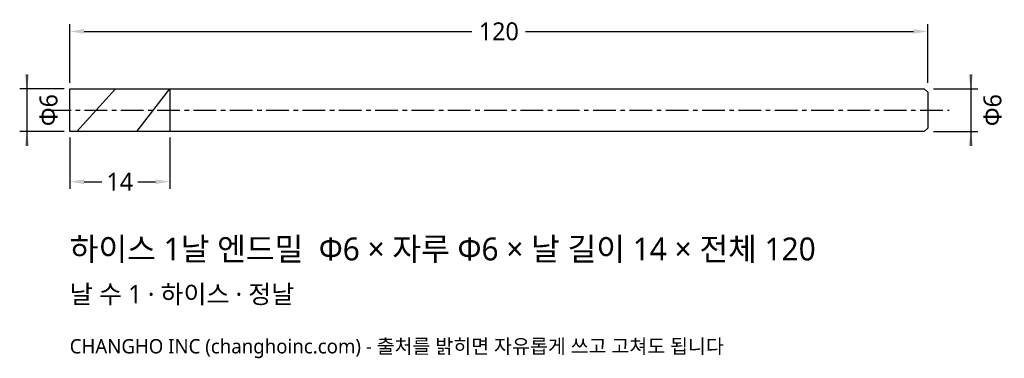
# Model space of a CAD drawing. Header units: millimetres. Extents: x -7 to 131, y -35 to 13.
import ezdxf

# ---------------------------------------------------------------- set-up
doc = ezdxf.new("R2010")
doc.units = ezdxf.units.MM
doc.linetypes.add('CENTER', pattern=[5.08, 3.175, -0.635, 0.635, -0.635])
for name, color, linetype in [('문자', 7, 'CONTINUOUS'), ('외형선', 7, 'CONTINUOUS'), ('중심선', 1, 'CENTER'), ('참고선', 8, 'CONTINUOUS'), ('치수', 4, 'CONTINUOUS')]:
    doc.layers.add(name, color=color, linetype=linetype)
doc.styles.add('CH_KOR', font='malgun.ttf')
doc.dimstyles.new('CH_DIM', dxfattribs={"dimtxt": 2.5, "dimasz": 2, "dimexe": 1, "dimexo": 0.8, "dimgap": 0.8, "dimtad": 1, "dimdec": 1, "dimdsep": 46, "dimtxsty": 'CH_KOR', "dimcen": 2.5, "dimclrd": 4, "dimclre": 4, "dimclrt": 4, "dimazin": 3, "dimtfac": 1, "dimtmove": 0, "dimatfit": 3})

# ---------------------------------------------------------------- blocks, each defined once
blk = doc.blocks.new('_CLOSEDFILLED')
at = {"color": 0, "linetype": 'BYBLOCK'}
blk.add_solid([(-1, 0.164), (0, 0), (-1, -0.164)], dxfattribs=at)
blk = doc.blocks.new('*D1')
at = {"color": 4}
for p, q in [((-6, 5), (-6, -5)), ((-0.8, 3), (-7, 3)), ((-0.8, -3), (-7, -3))]:
    blk.add_line(p, q, dxfattribs=at)
at = {"layer": 'Defpoints'}
for p in [(-6, 3), (0, 3), (0, -3)]:
    blk.add_point(p, dxfattribs=at)
at = {"layer": '치수', "color": 4, "xscale": 2, "yscale": 2}
for p, rotation in [((-6, 3), 270), ((-6, -3), 90)]:
    blk.add_blockref('_CLOSEDFILLED', p, dxfattribs=dict(at, rotation=rotation))
at = {"layer": '치수', "color": 4, "insert": (-2.95, 0), "char_height": 2.5, "attachment_point": 5, "rotation": 90, "style": 'CH_KOR'}
blk.add_mtext('Φ6', dxfattribs=at)
blk = doc.blocks.new('*D2')
at = {"color": 4}
for p, q in [((126, 5), (126, -5)), ((120.8, 3), (127, 3)), ((120.8, -3), (127, -3))]:
    blk.add_line(p, q, dxfattribs=at)
at = {"layer": 'Defpoints'}
for p in [(120, 3), (126, 3), (120, -3)]:
    blk.add_point(p, dxfattribs=at)
at = {"layer": '치수', "color": 4, "xscale": 2, "yscale": 2}
for p, rotation in [((126, 3), 270), ((126, -3), 90)]:
    blk.add_blockref('_CLOSEDFILLED', p, dxfattribs=dict(at, rotation=rotation))
at = {"layer": '치수', "color": 4, "insert": (129.05, 0), "char_height": 2.5, "attachment_point": 5, "rotation": 90, "style": 'CH_KOR'}
blk.add_mtext('Φ6', dxfattribs=at)
blk = doc.blocks.new('*D3')
at = {"color": 4}
for p, q in [((0, -3.8), (0, -11)), ((14, -3.8), (14, -11)), ((2, -10), (4.5, -10)), ((9.5, -10), (12, -10))]:
    blk.add_line(p, q, dxfattribs=at)
at = {"layer": 'Defpoints'}
for p in [(0, -3), (14, -3), (0, -10)]:
    blk.add_point(p, dxfattribs=at)
at = {"layer": '치수', "color": 4, "xscale": 2, "yscale": 2, "rotation": 180}
blk.add_blockref('_CLOSEDFILLED', (0, -10), dxfattribs=at)
at = {"layer": '치수', "color": 4, "xscale": 2, "yscale": 2}
blk.add_blockref('_CLOSEDFILLED', (14, -10), dxfattribs=at)
at = {"layer": '치수', "color": 4, "insert": (7, -10), "char_height": 2.5, "attachment_point": 5, "style": 'CH_KOR'}
blk.add_mtext('14', dxfattribs=at)
blk = doc.blocks.new('*D4')
at = {"color": 4}
for p, q in [((0, 3.8), (0, 12)), ((120, 3.8), (120, 12)), ((2, 11), (56.25, 11)), ((63.75, 11), (118, 11))]:
    blk.add_line(p, q, dxfattribs=at)
at = {"layer": 'Defpoints'}
for p in [(0, 11), (0, 3), (120, 3)]:
    blk.add_point(p, dxfattribs=at)
at = {"layer": '치수', "color": 4, "xscale": 2, "yscale": 2, "rotation": 180}
blk.add_blockref('_CLOSEDFILLED', (0, 11), dxfattribs=at)
at = {"layer": '치수', "color": 4, "xscale": 2, "yscale": 2}
blk.add_blockref('_CLOSEDFILLED', (120, 11), dxfattribs=at)
at = {"layer": '치수', "color": 4, "insert": (60, 11), "char_height": 2.5, "attachment_point": 5, "style": 'CH_KOR'}
blk.add_mtext('120', dxfattribs=at)

msp = doc.modelspace()

# ---------------------------------------------------------------- linework, layer by layer
at = {"layer": '외형선'}
msp.add_lwpolyline([(0, 3), (14, 3), (14, 3), (119.5, 3), (120, 2.5), (120, -2.5), (119.5, -3), (14, -3), (14, -3), (0, -3)], close=True, dxfattribs=at)
at = {"layer": '중심선'}
msp.add_line((-3, 0), (123, 0), dxfattribs=at)
at = {"layer": '참고선'}
for p, q in [((1, -3), (6.4, 3)), ((9.4, -3), (14, 3)), ((14, 3), (14, -3))]:
    msp.add_line(p, q, dxfattribs=at)

# ---------------------------------------------------------------- texts
at = {"layer": '문자', "style": 'CH_KOR'}
for s, height, p in [('하이스 1날 엔드밀  Φ6 × 자루 Φ6 × 날 길이 14 × 전체 120', 3.2, (0, -21)), ('날 수 1 · 하이스 · 정날', 2.56, (0, -27)), ('CHANGHO INC (changhoinc.com) - 출처를 밝히면 자유롭게 쓰고 고쳐도 됩니다', 2, (0, -34))]:
    msp.add_text(s, height=height, dxfattribs=at).set_placement(p)

# ---------------------------------------------------------------- dimensions: what is measured, and where the dimension line sits
at = {"layer": '치수'}
for base, p1, p2, text, picture, middle in [((0, 11), (0, 3), (120, 3), '120', '*D4', (60, 11)), ((0, -10), (0, -3), (14, -3), '14', '*D3', (7, -10))]:
    dim = msp.add_linear_dim(base=base, p1=p1, p2=p2, text=text, dimstyle='CH_DIM', override={"dimscale": 1}, dxfattribs=at)
    dim.commit()
    dim.dimension.update_dxf_attribs({"geometry": picture, "text_midpoint": middle})
for base, p1, p2, picture, middle in [((-6, 3), (0, 3), (0, -3), '*D1', (-2.95, 0)), ((126, 3), (120, 3), (120, -3), '*D2', (129.05, 0))]:
    dim = msp.add_linear_dim(base=base, p1=p1, p2=p2, angle=90, text='Φ6', dimstyle='CH_DIM', override={"dimscale": 1}, dxfattribs=at)
    dim.commit()
    dim.dimension.update_dxf_attribs({"geometry": picture, "text_midpoint": middle})

doc.saveas('drawing.dxf')
